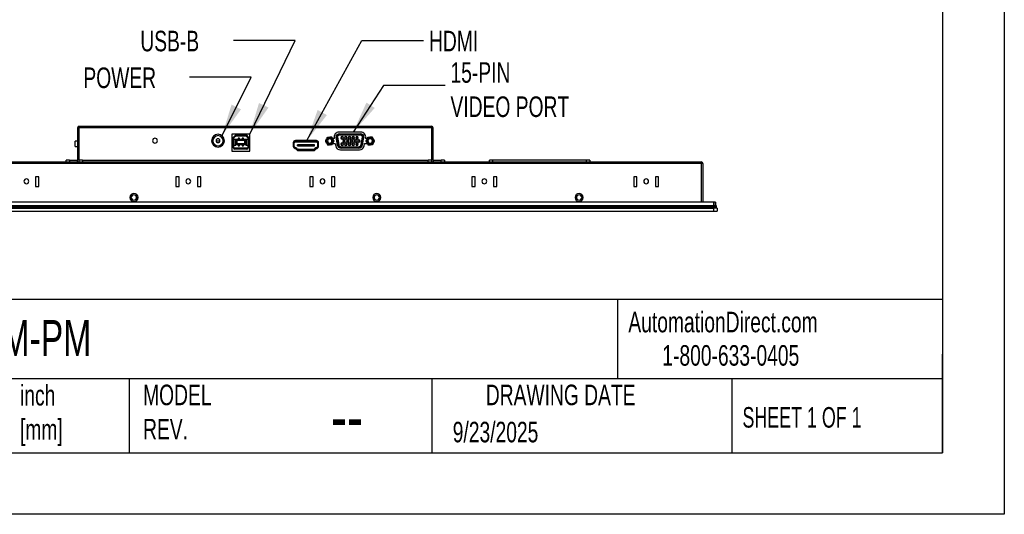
# Model space of a CAD drawing. Header units: inches. Extents: x 0 to 66, y 0 to 51.
# Tile 3 of 5: x 42.1 to 66, y 0 to 12. Entities that reach past the tile are written whole.
import ezdxf

# ---------------------------------------------------------------- set-up
doc = ezdxf.new("R2010")
doc.units = ezdxf.units.IN
doc.header["$LTSCALE"] = 6
doc.header["$MEASUREMENT"] = 0
doc.layers.add('DIMENSIONS', color=140, linetype='Continuous', lineweight=25)
doc.layers.add('TEXT', color=140, linetype='Continuous', lineweight=25)
doc.styles.add('SLDTEXTSTYLE0', font='TXT', dxfattribs={"width": 0.7})
doc.styles.add('SLDTEXTSTYLE1', font='TXT', dxfattribs={"width": 0.65})
doc.dimstyles.new('SLDDIMSTYLE5', dxfattribs={"dimtxt": 0.18, "dimasz": 0.78, "dimexe": 0, "dimexo": 0.0625, "dimgap": 0, "dimtad": 0, "dimtih": 1, "dimtoh": 1, "dimdec": 0, "dimrnd": 1e-09, "dimzin": 0, "dimdsep": 46, "dimtxsty": 'Standard', "dimsah": 1, "dimcen": 0.09, "dimadec": 0, "dimazin": 0, "dimtfac": 0.78, "dimtdec": 0, "dimtofl": 0, "dimtmove": 0, "dimatfit": 3, "dimfxl": 0, "dimfrac": 2, "dimtolj": 1, "dimtzin": 0, "dimarcsym": 0})

msp = doc.modelspace()

# ---------------------------------------------------------------- linework, layer by layer
at = {"color": 7, "linetype": 'Continuous'}
for p, q in [((66.001, 51.001), (66.001, 0.001)), ((66.001, 0.001), (0.001, 0.001))]:
    msp.add_line(p, q, dxfattribs=at)
for p, q in [((43.463, 9.406), (43.463, 8.618)), ((43.463, 9.406), (43.502, 9.406)), ((43.502, 9.445), (43.502, 9.406)), ((43.502, 9.445), (52.069, 9.445)), ((43.502, 8.618), (43.502, 9.406)), ((52.069, 9.406), (43.502, 9.406)), ((52.069, 9.406), (52.069, 9.445)), ((52.069, 9.406), (52.069, 8.618)), ((52.108, 9.406), (52.069, 9.406)), ((52.108, 8.618), (52.108, 9.406)), ((47.649, 9.256), (47.216, 9.256)), ((47.216, 9.256), (47.216, 8.843)), ((47.247, 9.175), (47.307, 9.236)), ((47.247, 9.175), (47.266, 9.167)), ((47.247, 8.929), (47.247, 9.175)), ((47.315, 9.216), (47.266, 9.167)), ((47.266, 9.124), (47.266, 9.167)), ((47.266, 8.986), (47.266, 9.124)), ((47.306, 9.124), (47.266, 9.124)), ((47.306, 8.986), (47.306, 9.124)), ((47.313, 9.124), (47.306, 9.124)), ((47.307, 9.236), (47.558, 9.236)), ((47.307, 9.236), (47.315, 9.216)), ((47.313, 8.986), (47.313, 9.124)), ((47.315, 9.216), (47.55, 9.216)), ((47.342, 9.106), (47.322, 9.125)), ((47.322, 9.125), (47.322, 9)), ((47.543, 9.125), (47.322, 9.125)), ((47.342, 9.02), (47.342, 9.106)), ((47.342, 9.106), (47.523, 9.106)), ((47.398, 9.153), (47.369, 9.153)), ((47.369, 9.153), (47.369, 9.144)), ((47.369, 9.144), (47.369, 9.125)), ((47.398, 9.144), (47.369, 9.144)), ((47.398, 9.144), (47.398, 9.153)), ((47.398, 9.125), (47.398, 9.144)), ((47.497, 9.153), (47.467, 9.153)), ((47.467, 9.153), (47.467, 9.144)), ((47.497, 9.144), (47.467, 9.144)), ((47.467, 9.144), (47.467, 9.125)), ((47.497, 9.144), (47.497, 9.153)), ((47.497, 9.125), (47.497, 9.144)), ((47.523, 9.106), (47.543, 9.125)), ((47.523, 9.106), (47.523, 9.02)), ((47.543, 9), (47.543, 9.125)), ((47.558, 9.236), (47.55, 9.216)), ((47.599, 9.167), (47.55, 9.216)), ((47.552, 9.124), (47.552, 8.986)), ((47.559, 9.124), (47.552, 9.124)), ((47.558, 9.236), (47.619, 9.175)), ((47.559, 9.124), (47.559, 8.986)), ((47.599, 9.124), (47.559, 9.124)), ((47.619, 9.175), (47.599, 9.167)), ((47.599, 9.167), (47.599, 9.124)), ((47.599, 9.124), (47.599, 8.986)), ((47.619, 9.175), (47.619, 8.929)), ((47.649, 8.843), (47.649, 9.256)), ((49.51, 9.126), (49.519, 9.142)), ((49.585, 9.18), (49.603, 9.18)), ((49.707, 9.15), (49.664, 9.15)), ((49.669, 9.142), (49.678, 9.126)), ((49.704, 9.165), (49.707, 9.15)), ((49.745, 9.179), (49.778, 8.994)), ((49.797, 8.997), (49.765, 9.18)), ((49.78, 9.182), (49.812, 9)), ((50.352, 9.303), (49.82, 9.303)), ((49.828, 9.263), (49.828, 9.243)), ((49.828, 9.263), (50.345, 9.263)), ((49.828, 9.243), (49.828, 9.228)), ((49.828, 9.243), (50.345, 9.243)), ((50.345, 9.228), (49.828, 9.228)), ((49.864, 9.166), (49.872, 9.166)), ((49.92, 9.166), (49.927, 9.166)), ((49.955, 9.166), (49.963, 9.166)), ((50.01, 9.166), (50.018, 9.166)), ((50.045, 9.166), (50.053, 9.166)), ((50.108, 9.166), (50.1, 9.166)), ((50.135, 9.166), (50.143, 9.166)), ((50.19, 9.166), (50.198, 9.166)), ((50.225, 9.166), (50.233, 9.166)), ((50.288, 9.166), (50.28, 9.166)), ((50.345, 9.243), (50.345, 9.263)), ((50.345, 9.228), (50.345, 9.243)), ((50.36, 9), (50.392, 9.182)), ((50.408, 9.18), (50.375, 8.997)), ((50.395, 8.994), (50.427, 9.179)), ((50.466, 9.15), (50.468, 9.165)), ((50.508, 9.15), (50.466, 9.15)), ((50.494, 9.126), (50.503, 9.142)), ((50.587, 9.18), (50.569, 9.18)), ((50.653, 9.142), (50.663, 9.126)), ((43.463, 9.081), (43.403, 9.081)), ((43.403, 9.08), (43.403, 9.081)), ((43.463, 9.08), (43.403, 9.08)), ((43.403, 8.952), (43.403, 9.08)), ((43.403, 8.952), (43.463, 8.952)), ((43.403, 8.951), (43.403, 8.952)), ((43.403, 8.951), (43.463, 8.951)), ((46.831, 9.095), (46.924, 9.095)), ((47.247, 8.929), (47.266, 8.929)), ((47.266, 8.929), (47.266, 8.986)), ((47.266, 8.986), (47.306, 8.986)), ((47.286, 8.91), (47.286, 8.89)), ((47.579, 8.91), (47.286, 8.91)), ((47.579, 8.89), (47.286, 8.89)), ((47.306, 8.986), (47.313, 8.986)), ((47.322, 9), (47.342, 9.02)), ((47.322, 9), (47.543, 9)), ((47.523, 9.02), (47.342, 9.02)), ((47.369, 9), (47.369, 8.982)), ((47.369, 8.982), (47.398, 8.982)), ((47.369, 8.982), (47.369, 8.973)), ((47.369, 8.973), (47.398, 8.973)), ((47.398, 8.982), (47.398, 9)), ((47.398, 8.973), (47.398, 8.982)), ((47.467, 9), (47.467, 8.982)), ((47.467, 8.982), (47.497, 8.982)), ((47.467, 8.982), (47.467, 8.973)), ((47.467, 8.973), (47.497, 8.973)), ((47.497, 8.982), (47.497, 9)), ((47.497, 8.973), (47.497, 8.982)), ((47.523, 9.02), (47.543, 9)), ((47.552, 8.986), (47.559, 8.986)), ((47.559, 8.986), (47.599, 8.986)), ((47.579, 8.89), (47.579, 8.91)), ((47.599, 8.986), (47.599, 8.929)), ((47.599, 8.929), (47.619, 8.929)), ((48.708, 9.045), (48.708, 8.957)), ((48.72, 9.045), (48.72, 8.957)), ((48.72, 8.957), (48.72, 8.924)), ((48.732, 8.957), (48.732, 9.045)), ((48.732, 8.914), (48.732, 8.93)), ((48.74, 8.91), (48.74, 8.924)), ((48.744, 8.908), (48.766, 8.899)), ((49.273, 9.083), (48.757, 9.083)), ((48.757, 9.071), (49.273, 9.071)), ((49.271, 9.097), (48.759, 9.097)), ((48.766, 8.899), (48.792, 8.871)), ((49.231, 8.864), (48.8, 8.864)), ((49.222, 8.997), (48.809, 8.997)), ((48.809, 8.967), (48.809, 8.997)), ((48.809, 8.967), (49.222, 8.967)), ((49.192, 8.878), (48.838, 8.878)), ((48.838, 8.866), (49.193, 8.866)), ((49.222, 8.967), (49.222, 8.997)), ((49.238, 8.871), (49.265, 8.899)), ((49.265, 8.899), (49.286, 8.908)), ((49.291, 8.924), (49.291, 8.91)), ((49.299, 9.045), (49.299, 8.957)), ((49.299, 8.93), (49.299, 8.914)), ((49.311, 8.957), (49.311, 9.045)), ((49.311, 8.924), (49.311, 8.957)), ((49.322, 8.957), (49.322, 9.045)), ((49.519, 9.034), (49.51, 9.05)), ((49.526, 9.088), (49.54, 9.088)), ((49.603, 8.996), (49.585, 8.996)), ((49.662, 9.088), (49.648, 9.088)), ((49.663, 9.024), (49.729, 9.024)), ((49.678, 9.05), (49.669, 9.034)), ((49.729, 9.024), (49.739, 8.968)), ((49.778, 8.994), (49.797, 8.997)), ((49.797, 8.997), (49.812, 9)), ((49.855, 8.87), (50.317, 8.87)), ((49.864, 9.01), (49.872, 9.01)), ((49.874, 8.948), (49.874, 8.932)), ((49.874, 8.948), (50.298, 8.948)), ((50.298, 8.932), (49.874, 8.932)), ((49.874, 8.932), (49.874, 8.913)), ((50.298, 8.913), (49.874, 8.913)), ((49.91, 9.088), (49.917, 9.088)), ((49.92, 9.01), (49.927, 9.01)), ((49.955, 9.01), (49.963, 9.01)), ((49.973, 9.088), (49.965, 9.088)), ((50, 9.088), (50.008, 9.088)), ((50.018, 9.01), (50.01, 9.01)), ((50.045, 9.01), (50.053, 9.01)), ((50.063, 9.088), (50.055, 9.088)), ((50.09, 9.088), (50.098, 9.088)), ((50.1, 9.01), (50.108, 9.01)), ((50.135, 9.01), (50.143, 9.01)), ((50.145, 9.088), (50.153, 9.088)), ((50.18, 9.088), (50.188, 9.088)), ((50.198, 9.01), (50.19, 9.01)), ((50.225, 9.01), (50.233, 9.01)), ((50.235, 9.088), (50.243, 9.088)), ((50.27, 9.088), (50.278, 9.088)), ((50.288, 9.01), (50.28, 9.01)), ((50.298, 8.932), (50.298, 8.948)), ((50.298, 8.913), (50.298, 8.932)), ((50.325, 9.088), (50.333, 9.088)), ((50.36, 9), (50.375, 8.997)), ((50.375, 8.997), (50.395, 8.994)), ((50.433, 8.968), (50.443, 9.024)), ((50.443, 9.024), (50.509, 9.024)), ((50.503, 9.034), (50.494, 9.05)), ((50.511, 9.088), (50.524, 9.088)), ((50.569, 8.996), (50.587, 8.996)), ((50.646, 9.088), (50.632, 9.088)), ((50.663, 9.05), (50.653, 9.034)), ((47.216, 8.843), (47.649, 8.843)), ((48.83, 8.855), (49.201, 8.855)), ((36.941, 8.579), (58.629, 8.579)), ((58.629, 8.54), (36.941, 8.54)), ((43.187, 8.579), (43.187, 8.618)), ((43.266, 8.618), (43.187, 8.618)), ((43.266, 8.618), (43.266, 8.579)), ((43.266, 8.618), (43.463, 8.618)), ((43.463, 8.579), (43.463, 8.618)), ((43.502, 8.579), (43.502, 8.618)), ((43.581, 8.618), (43.502, 8.618)), ((43.581, 8.618), (43.581, 8.579)), ((43.581, 8.618), (51.99, 8.618)), ((51.99, 8.579), (51.99, 8.618)), ((52.069, 8.618), (51.99, 8.618)), ((52.069, 8.618), (52.069, 8.579)), ((52.108, 8.618), (52.108, 8.579)), ((52.108, 8.618), (52.305, 8.618)), ((52.305, 8.579), (52.305, 8.618)), ((52.384, 8.618), (52.305, 8.618)), ((52.384, 8.618), (52.384, 8.579)), ((53.477, 8.579), (53.477, 8.618)), ((53.556, 8.618), (53.477, 8.618)), ((53.556, 8.618), (53.556, 8.579)), ((55.839, 8.618), (53.556, 8.618)), ((55.839, 8.579), (55.839, 8.618)), ((55.918, 8.618), (55.839, 8.618)), ((55.918, 8.618), (55.918, 8.579)), ((58.629, 8.579), (58.629, 8.54)), ((58.669, 8.54), (58.629, 8.54)), ((58.629, 8.54), (58.629, 7.595)), ((58.669, 8.54), (58.669, 7.595)), ((42.52, 8.217), (42.441, 8.217)), ((42.441, 8.217), (42.441, 7.981)), ((42.52, 7.981), (42.52, 8.217)), ((45.929, 8.217), (45.851, 8.217)), ((45.851, 8.217), (45.851, 7.981)), ((45.929, 7.981), (45.929, 8.217)), ((46.457, 8.217), (46.378, 8.217)), ((46.378, 8.217), (46.378, 7.981)), ((46.457, 7.981), (46.457, 8.217)), ((49.192, 8.217), (49.114, 8.217)), ((49.114, 8.217), (49.114, 7.981)), ((49.192, 7.981), (49.192, 8.217)), ((49.72, 8.217), (49.641, 8.217)), ((49.641, 8.217), (49.641, 7.981)), ((49.72, 7.981), (49.72, 8.217)), ((53.129, 8.217), (53.051, 8.217)), ((53.051, 8.217), (53.051, 7.981)), ((53.129, 7.981), (53.129, 8.217)), ((53.657, 8.217), (53.578, 8.217)), ((53.578, 8.217), (53.578, 7.981)), ((53.657, 7.981), (53.657, 8.217)), ((57.066, 8.217), (56.988, 8.217)), ((56.988, 8.217), (56.988, 7.981)), ((57.066, 7.981), (57.066, 8.217)), ((57.594, 8.217), (57.515, 8.217)), ((57.515, 8.217), (57.515, 7.981)), ((57.594, 7.981), (57.594, 8.217)), ((42.441, 7.981), (42.52, 7.981)), ((45.851, 7.981), (45.929, 7.981)), ((46.378, 7.981), (46.457, 7.981)), ((49.114, 7.981), (49.192, 7.981)), ((49.641, 7.981), (49.72, 7.981)), ((53.051, 7.981), (53.129, 7.981)), ((53.578, 7.981), (53.657, 7.981)), ((56.988, 7.981), (57.066, 7.981)), ((57.515, 7.981), (57.594, 7.981)), ((44.768, 7.713), (44.734, 7.713)), ((44.897, 7.713), (44.931, 7.713)), ((50.674, 7.713), (50.64, 7.713)), ((50.803, 7.713), (50.837, 7.713)), ((55.595, 7.713), (55.561, 7.713)), ((55.724, 7.713), (55.758, 7.713)), ((58.936, 7.595), (36.635, 7.595)), ((58.936, 7.595), (36.635, 7.595)), ((36.635, 7.516), (58.936, 7.516)), ((58.936, 7.477), (36.635, 7.477)), ((36.635, 7.451), (58.936, 7.451)), ((58.936, 7.516), (58.936, 7.595)), ((58.975, 7.595), (58.936, 7.595)), ((58.936, 7.595), (58.936, 7.516)), ((58.975, 7.595), (58.936, 7.595)), ((58.936, 7.516), (58.936, 7.477)), ((58.936, 7.516), (58.995, 7.516)), ((58.995, 7.477), (58.936, 7.477)), ((58.936, 7.477), (58.936, 7.451)), ((58.936, 7.381), (58.936, 7.451)), ((59.014, 7.451), (58.936, 7.451)), ((58.975, 7.595), (58.975, 7.516)), ((58.975, 7.595), (58.975, 7.516)), ((58.975, 7.477), (58.975, 7.451)), ((58.995, 7.516), (58.995, 7.477)), ((59.014, 7.451), (59.014, 7.381)), ((36.635, 7.381), (58.936, 7.381)), ((58.936, 7.381), (59.014, 7.381))]:
    msp.add_line(p, q)
for centre, radius, start, end in [((43.502, 9.406), 0.0394, 90, 180), ((52.069, 9.406), 0.0394, 0, 90), ((45.344, 9.095), 0.0591, 0, 180), ((46.877, 9.095), 0.157, 0, 180), ((46.877, 9.095), 0.124, 90, 270), ((46.877, 9.095), 0.0463, 360, 180), ((46.877, 9.095), 0.124, 270, 90), ((49.594, 9.088), 0.0925, 155.7274, 204.2726), ((49.594, 9.088), 0.0925, 95.7274, 144.2726), ((49.594, 9.088), 0.0677, 0, 180), ((49.594, 9.088), 0.0539, 0, 180), ((49.594, 9.088), 0.0925, 35.7274, 84.2726), ((49.594, 9.088), 0.0925, 335.7274, 24.2726), ((49.82, 9.185), 0.118, 90, 190), ((49.828, 9.18), 0.0827, 90.0145, 181.2567), ((49.828, 9.18), 0.063, 90, 180), ((49.828, 9.18), 0.0472, 90, 178.4481), ((49.896, 9.166), 0.0315, 360, 180), ((49.896, 9.166), 0.0315, 180, 360), ((49.941, 9.088), 0.0315, 0, 180), ((49.941, 9.088), 0.0236, 0, 180), ((49.986, 9.166), 0.0315, 0, 180), ((49.986, 9.166), 0.0315, 180, 0), ((50.031, 9.088), 0.0315, 0, 180), ((50.031, 9.088), 0.0236, 0, 180), ((50.076, 9.166), 0.0315, 0, 180), ((50.076, 9.166), 0.0315, 180, 0), ((50.076, 9.166), 0.0236, 0, 180), ((50.076, 9.166), 0.0236, 180, 0), ((50.121, 9.088), 0.0315, 360, 180), ((50.166, 9.166), 0.0315, 0, 180), ((50.166, 9.166), 0.0315, 180, 0), ((50.212, 9.088), 0.0315, 360, 180), ((50.257, 9.166), 0.0315, 0, 180), ((50.257, 9.166), 0.0315, 180, 0), ((50.257, 9.166), 0.0236, 0, 180), ((50.257, 9.166), 0.0236, 180, 0), ((50.302, 9.088), 0.0315, 0, 180), ((50.345, 9.18), 0.0827, 358.7431, 89.957), ((50.345, 9.18), 0.063, 0, 90), ((50.345, 9.18), 0.0472, 1.5519, 90), ((50.352, 9.185), 0.118, 350, 90), ((50.578, 9.088), 0.0925, 155.7291, 204.2709), ((50.578, 9.088), 0.0925, 95.7291, 144.2709), ((50.578, 9.088), 0.0677, 360, 180), ((50.578, 9.088), 0.0539, 0, 180), ((50.578, 9.088), 0.0925, 35.7274, 84.2726), ((50.578, 9.088), 0.0925, 335.7291, 24.2709), ((45.344, 9.095), 0.0591, 180, 0), ((46.877, 9.095), 0.157, 180, 0), ((46.877, 9.095), 0.0463, 180, 360), ((47.286, 8.929), 0.0394, 180, 270), ((47.286, 8.929), 0.0197, 180, 270), ((47.579, 8.929), 0.0394, 270, 360), ((47.579, 8.929), 0.0197, 270, 0), ((48.759, 9.045), 0.0512, 90, 180), ((48.759, 8.957), 0.0512, 180, 252.7204), ((48.757, 9.045), 0.0374, 90, 180), ((48.757, 8.957), 0.0374, 180, 246.2873), ((48.757, 9.045), 0.0256, 90, 180), ((48.757, 8.957), 0.0256, 180, 246.0623), ((48.673, 8.756), 0.18, 49.879, 67.3833), ((48.673, 8.756), 0.192, 49.2957, 67.3459), ((48.84, 8.926), 0.0596, 212.3175, 268.4942), ((48.83, 8.906), 0.0512, 222.1218, 270), ((48.84, 8.926), 0.0478, 210.2844, 268.3185), ((49.191, 8.926), 0.0478, 271.6815, 329.7156), ((49.191, 8.926), 0.0596, 271.5058, 327.6825), ((49.201, 8.906), 0.0512, 270, 316.9079), ((49.358, 8.756), 0.192, 112.6541, 130.7043), ((49.358, 8.756), 0.18, 112.6167, 130.121), ((49.271, 9.045), 0.0512, 0, 90), ((49.273, 9.045), 0.0374, 0, 90), ((49.273, 9.045), 0.0256, 0, 90), ((49.273, 8.957), 0.0256, 293.9377, 0), ((49.271, 8.957), 0.0512, 287.4151, 0), ((49.273, 8.957), 0.0374, 293.7127, 360), ((49.594, 9.088), 0.0925, 215.7274, 264.2726), ((49.594, 9.088), 0.0677, 180, 0), ((49.594, 9.088), 0.0539, 180, 0), ((49.594, 9.088), 0.0925, 275.7274, 324.2726), ((49.855, 8.988), 0.118, 190, 270), ((49.874, 9.011), 0.0984, 189.9955, 270.0134), ((49.874, 9.011), 0.0787, 190, 270), ((49.874, 9.011), 0.063, 190, 270), ((49.896, 9.01), 0.0315, 0, 180), ((49.896, 9.01), 0.0315, 180, 0), ((49.941, 9.088), 0.0315, 180, 0), ((49.941, 9.088), 0.0236, 180, 0), ((49.986, 9.01), 0.0315, 0, 180), ((49.986, 9.01), 0.0315, 180, 0), ((49.986, 9.01), 0.0236, 0, 180), ((49.986, 9.01), 0.0236, 180, 0), ((50.031, 9.088), 0.0315, 180, 0), ((50.031, 9.088), 0.0236, 180, 0), ((50.076, 9.01), 0.0315, 0, 180), ((50.076, 9.01), 0.0315, 180, 0), ((50.121, 9.088), 0.0315, 180, 360), ((50.166, 9.01), 0.0315, 0, 180), ((50.166, 9.01), 0.0315, 180, 0), ((50.166, 9.01), 0.0236, 0, 180), ((50.166, 9.01), 0.0236, 180, 0), ((50.212, 9.088), 0.0315, 180, 360), ((50.257, 9.01), 0.0315, 0, 180), ((50.257, 9.01), 0.0315, 180, 0), ((50.257, 9.01), 0.0236, 0, 180), ((50.257, 9.01), 0.0236, 180, 0), ((50.302, 9.088), 0.0315, 180, 0), ((50.298, 9.011), 0.063, 270, 350), ((50.298, 9.011), 0.0787, 270, 350), ((50.298, 9.011), 0.0984, 269.9955, 350.0134), ((50.317, 8.988), 0.118, 270, 350), ((50.578, 9.088), 0.0925, 215.7291, 264.2709), ((50.578, 9.088), 0.0677, 180, 360), ((50.578, 9.088), 0.0539, 180, 0), ((50.578, 9.088), 0.0925, 275.7291, 324.2709), ((58.629, 8.54), 0.0394, 0, 90), ((42.217, 8.107), 0.0591, 0, 180), ((46.154, 8.107), 0.0591, 0, 180), ((49.417, 8.107), 0.0591, 0, 180), ((53.354, 8.107), 0.0591, 0, 180), ((57.291, 8.107), 0.0591, 0, 180), ((42.217, 8.107), 0.0591, 180, 0), ((46.154, 8.107), 0.0591, 180, 0), ((49.417, 8.107), 0.0591, 180, 0), ((53.354, 8.107), 0.0591, 180, 0), ((57.291, 8.107), 0.0591, 180, 0), ((44.833, 7.713), 0.0984, 0, 180), ((44.833, 7.713), 0.0984, 180, 0), ((44.833, 7.713), 0.0645, 0, 180), ((44.833, 7.713), 0.0645, 180, 0), ((50.738, 7.713), 0.0984, 0, 180), ((50.738, 7.713), 0.0984, 180, 0), ((50.738, 7.713), 0.0645, 0, 180), ((50.738, 7.713), 0.0645, 180, 0), ((55.659, 7.713), 0.0984, 0, 180), ((55.659, 7.713), 0.0984, 180, 0), ((55.659, 7.713), 0.0645, 0, 180), ((55.659, 7.713), 0.0645, 180, 0)]:
    msp.add_arc(centre, radius, start, end)
for points, knots in [([(49.51, 9.126), (49.505, 9.119), (49.502, 9.113), (49.496, 9.103), (49.494, 9.099), (49.491, 9.093), (49.49, 9.091), (49.488, 9.088), (49.488, 9.088), (49.488, 9.088)], [0, 0, 0, 0, 0.25, 0.25, 0.5, 0.5, 0.75, 0.75, 1, 1, 1, 1]), ([(49.519, 9.142), (49.523, 9.149), (49.526, 9.155), (49.532, 9.165), (49.534, 9.168), (49.538, 9.174), (49.539, 9.177), (49.541, 9.179), (49.541, 9.18), (49.541, 9.18)], [0, 0, 0, 0, 0.25, 0.25, 0.5, 0.5, 0.75, 0.75, 1, 1, 1, 1]), ([(49.541, 9.18), (49.541, 9.18), (49.541, 9.18), (49.545, 9.18), (49.547, 9.18), (49.554, 9.18), (49.558, 9.18), (49.57, 9.18), (49.576, 9.18), (49.585, 9.18)], [0, 0, 0, 0, 0.25, 0.25, 0.5, 0.5, 0.75, 0.75, 1, 1, 1, 1]), ([(49.647, 9.18), (49.647, 9.18), (49.647, 9.18), (49.643, 9.18), (49.641, 9.18), (49.634, 9.18), (49.63, 9.18), (49.618, 9.18), (49.612, 9.18), (49.603, 9.18)], [0, 0, 0, 0, 0.25, 0.25, 0.5, 0.5, 0.75, 0.75, 1, 1, 1, 1]), ([(49.669, 9.142), (49.665, 9.149), (49.662, 9.155), (49.656, 9.165), (49.654, 9.168), (49.65, 9.174), (49.649, 9.177), (49.647, 9.179), (49.647, 9.18), (49.647, 9.18)], [0, 0, 0, 0, 0.25, 0.25, 0.5, 0.5, 0.75, 0.75, 1, 1, 1, 1]), ([(49.7, 9.088), (49.7, 9.088), (49.7, 9.088), (49.698, 9.091), (49.697, 9.093), (49.694, 9.099), (49.692, 9.103), (49.686, 9.113), (49.683, 9.119), (49.678, 9.126)], [0, 0, 0, 0, 0.25, 0.25, 0.5, 0.5, 0.75, 0.75, 1, 1, 1, 1]), ([(49.765, 9.18), (49.765, 9.18), (49.765, 9.18), (49.764, 9.18), (49.763, 9.18), (49.761, 9.18), (49.759, 9.18), (49.756, 9.18), (49.753, 9.179), (49.749, 9.179), (49.746, 9.179), (49.745, 9.179)], [0, 0, 0, 0, 0.090849, 0.186739, 0.287682, 0.393691, 0.504775, 0.620942, 0.742198, 0.868549, 1, 1, 1, 1]), ([(49.765, 9.18), (49.765, 9.18), (49.765, 9.18), (49.765, 9.18), (49.766, 9.18), (49.768, 9.181), (49.769, 9.181), (49.771, 9.181), (49.773, 9.181), (49.775, 9.181), (49.778, 9.181), (49.78, 9.182), (49.78, 9.182)], [0, 0, 0, 0, 0.0977344, 0.1959424, 0.2946412, 0.3938456, 0.4935664, 0.5938101, 0.6945789, 0.7958709, 0.8976806, 1, 1, 1, 1]), ([(49.92, 9.166), (49.92, 9.172), (49.917, 9.178), (49.908, 9.187), (49.902, 9.189), (49.89, 9.189), (49.884, 9.187), (49.875, 9.178), (49.872, 9.172), (49.872, 9.166)], [0, 0, 0, 0, 0.25, 0.25, 0.5, 0.5, 0.75, 0.75, 1, 1, 1, 1]), ([(49.872, 9.166), (49.872, 9.16), (49.875, 9.153), (49.884, 9.145), (49.89, 9.142), (49.902, 9.142), (49.908, 9.145), (49.917, 9.153), (49.92, 9.16), (49.92, 9.166)], [0, 0, 0, 0, 0.25, 0.25, 0.5, 0.5, 0.75, 0.75, 1, 1, 1, 1]), ([(50.01, 9.166), (50.01, 9.172), (50.007, 9.178), (49.998, 9.187), (49.992, 9.189), (49.98, 9.189), (49.974, 9.187), (49.965, 9.178), (49.963, 9.172), (49.963, 9.166)], [0, 0, 0, 0, 0.25, 0.25, 0.5, 0.5, 0.75, 0.75, 1, 1, 1, 1]), ([(49.963, 9.166), (49.963, 9.16), (49.965, 9.153), (49.974, 9.145), (49.98, 9.142), (49.992, 9.142), (49.998, 9.145), (50.007, 9.153), (50.01, 9.16), (50.01, 9.166)], [0, 0, 0, 0, 0.25, 0.25, 0.5, 0.5, 0.75, 0.75, 1, 1, 1, 1]), ([(50.145, 9.088), (50.145, 9.094), (50.142, 9.1), (50.134, 9.109), (50.128, 9.111), (50.115, 9.111), (50.109, 9.109), (50.1, 9.1), (50.098, 9.094), (50.098, 9.088)], [0, 0, 0, 0, 0.25, 0.25, 0.5, 0.5, 0.75, 0.75, 1, 1, 1, 1]), ([(50.19, 9.166), (50.19, 9.172), (50.188, 9.178), (50.179, 9.187), (50.173, 9.189), (50.16, 9.189), (50.154, 9.187), (50.145, 9.178), (50.143, 9.172), (50.143, 9.166)], [0, 0, 0, 0, 0.25, 0.25, 0.5, 0.5, 0.75, 0.75, 1, 1, 1, 1]), ([(50.143, 9.166), (50.143, 9.16), (50.145, 9.153), (50.154, 9.145), (50.16, 9.142), (50.173, 9.142), (50.179, 9.145), (50.188, 9.153), (50.19, 9.16), (50.19, 9.166)], [0, 0, 0, 0, 0.25, 0.25, 0.5, 0.5, 0.75, 0.75, 1, 1, 1, 1]), ([(50.235, 9.088), (50.235, 9.094), (50.233, 9.1), (50.224, 9.109), (50.218, 9.111), (50.205, 9.111), (50.199, 9.109), (50.19, 9.1), (50.188, 9.094), (50.188, 9.088)], [0, 0, 0, 0, 0.25, 0.25, 0.5, 0.5, 0.75, 0.75, 1, 1, 1, 1]), ([(50.325, 9.088), (50.325, 9.094), (50.323, 9.1), (50.314, 9.109), (50.308, 9.111), (50.295, 9.111), (50.289, 9.109), (50.281, 9.1), (50.278, 9.094), (50.278, 9.088)], [0, 0, 0, 0, 0.25, 0.25, 0.5, 0.5, 0.75, 0.75, 1, 1, 1, 1]), ([(50.408, 9.18), (50.408, 9.18), (50.407, 9.18), (50.407, 9.18), (50.406, 9.18), (50.405, 9.181), (50.403, 9.181), (50.401, 9.181), (50.398, 9.181), (50.395, 9.181), (50.393, 9.182), (50.392, 9.182)], [0, 0, 0, 0, 0.093071, 0.190617, 0.292657, 0.399206, 0.510277, 0.625882, 0.746032, 0.870736, 1, 1, 1, 1]), ([(50.408, 9.18), (50.408, 9.18), (50.408, 9.18), (50.408, 9.18), (50.41, 9.18), (50.411, 9.18), (50.413, 9.18), (50.416, 9.18), (50.419, 9.179), (50.423, 9.179), (50.426, 9.179), (50.427, 9.179)], [0, 0, 0, 0, 0.092135, 0.187969, 0.287515, 0.390789, 0.497808, 0.604927, 0.749364, 0.868823, 1, 1, 1, 1]), ([(50.494, 9.126), (50.49, 9.119), (50.486, 9.113), (50.481, 9.103), (50.479, 9.099), (50.475, 9.093), (50.474, 9.091), (50.472, 9.088), (50.472, 9.088), (50.472, 9.088)], [0, 0, 0, 0, 0.25, 0.25, 0.5, 0.5, 0.75, 0.75, 1, 1, 1, 1]), ([(50.503, 9.142), (50.507, 9.149), (50.511, 9.155), (50.516, 9.165), (50.519, 9.168), (50.522, 9.174), (50.523, 9.177), (50.525, 9.179), (50.525, 9.18), (50.525, 9.18)], [0, 0, 0, 0, 0.25, 0.25, 0.5, 0.5, 0.75, 0.75, 1, 1, 1, 1]), ([(50.525, 9.18), (50.525, 9.18), (50.526, 9.18), (50.529, 9.18), (50.531, 9.18), (50.538, 9.18), (50.543, 9.18), (50.554, 9.18), (50.561, 9.18), (50.569, 9.18)], [0, 0, 0, 0, 0.25, 0.25, 0.5, 0.5, 0.75, 0.75, 1, 1, 1, 1]), ([(50.631, 9.18), (50.631, 9.18), (50.631, 9.18), (50.628, 9.18), (50.625, 9.18), (50.618, 9.18), (50.614, 9.18), (50.603, 9.18), (50.596, 9.18), (50.587, 9.18)], [0, 0, 0, 0, 0.25, 0.25, 0.5, 0.5, 0.75, 0.75, 1, 1, 1, 1]), ([(50.653, 9.142), (50.649, 9.149), (50.646, 9.155), (50.64, 9.165), (50.638, 9.169), (50.634, 9.175), (50.633, 9.177), (50.632, 9.179), (50.631, 9.18), (50.631, 9.18)], [0, 0, 0, 0, 0.25, 0.25, 0.5, 0.5, 0.75, 0.75, 1, 1, 1, 1]), ([(50.685, 9.088), (50.685, 9.088), (50.684, 9.088), (50.683, 9.091), (50.681, 9.093), (50.678, 9.099), (50.676, 9.103), (50.67, 9.113), (50.667, 9.119), (50.663, 9.126)], [0, 0, 0, 0, 0.25, 0.25, 0.5, 0.5, 0.75, 0.75, 1, 1, 1, 1]), ([(49.488, 9.088), (49.488, 9.088), (49.488, 9.087), (49.49, 9.085), (49.491, 9.082), (49.494, 9.076), (49.496, 9.073), (49.502, 9.063), (49.505, 9.057), (49.51, 9.05)], [0, 0, 0, 0, 0.25, 0.25, 0.5, 0.5, 0.75, 0.75, 1, 1, 1, 1]), ([(49.519, 9.034), (49.523, 9.026), (49.526, 9.021), (49.532, 9.011), (49.534, 9.007), (49.538, 9.001), (49.539, 8.999), (49.541, 8.996), (49.541, 8.996), (49.541, 8.996)], [0, 0, 0, 0, 0.25, 0.25, 0.5, 0.5, 0.75, 0.75, 1, 1, 1, 1]), ([(49.541, 8.996), (49.541, 8.996), (49.541, 8.996), (49.545, 8.996), (49.547, 8.996), (49.554, 8.996), (49.558, 8.996), (49.57, 8.996), (49.576, 8.996), (49.585, 8.996)], [0, 0, 0, 0, 0.25, 0.25, 0.5, 0.5, 0.75, 0.75, 1, 1, 1, 1]), ([(49.647, 8.996), (49.647, 8.996), (49.647, 8.996), (49.643, 8.996), (49.641, 8.996), (49.634, 8.996), (49.63, 8.996), (49.618, 8.996), (49.612, 8.996), (49.603, 8.996)], [0, 0, 0, 0, 0.25, 0.25, 0.5, 0.5, 0.75, 0.75, 1, 1, 1, 1]), ([(49.647, 8.996), (49.647, 8.996), (49.647, 8.996), (49.649, 8.999), (49.65, 9.001), (49.654, 9.007), (49.656, 9.011), (49.662, 9.021), (49.665, 9.026), (49.669, 9.034)], [0, 0, 0, 0, 0.25, 0.25, 0.5, 0.5, 0.75, 0.75, 1, 1, 1, 1]), ([(49.678, 9.05), (49.683, 9.057), (49.686, 9.063), (49.692, 9.073), (49.694, 9.076), (49.697, 9.082), (49.698, 9.085), (49.7, 9.087), (49.7, 9.088), (49.7, 9.088)], [0, 0, 0, 0, 0.25, 0.25, 0.5, 0.5, 0.75, 0.75, 1, 1, 1, 1]), ([(49.92, 9.01), (49.92, 9.016), (49.917, 9.022), (49.908, 9.031), (49.902, 9.033), (49.89, 9.033), (49.884, 9.031), (49.875, 9.022), (49.872, 9.016), (49.872, 9.01)], [0, 0, 0, 0, 0.25, 0.25, 0.5, 0.5, 0.75, 0.75, 1, 1, 1, 1]), ([(49.872, 9.01), (49.872, 9.004), (49.875, 8.998), (49.884, 8.989), (49.89, 8.986), (49.902, 8.986), (49.908, 8.989), (49.917, 8.998), (49.92, 9.004), (49.92, 9.01)], [0, 0, 0, 0, 0.25, 0.25, 0.5, 0.5, 0.75, 0.75, 1, 1, 1, 1]), ([(50.1, 9.01), (50.1, 9.016), (50.097, 9.022), (50.089, 9.031), (50.082, 9.033), (50.07, 9.033), (50.064, 9.031), (50.055, 9.022), (50.053, 9.016), (50.053, 9.01)], [0, 0, 0, 0, 0.25, 0.25, 0.5, 0.5, 0.75, 0.75, 1, 1, 1, 1]), ([(50.053, 9.01), (50.053, 9.004), (50.055, 8.998), (50.064, 8.989), (50.07, 8.986), (50.082, 8.986), (50.089, 8.989), (50.097, 8.998), (50.1, 9.004), (50.1, 9.01)], [0, 0, 0, 0, 0.25, 0.25, 0.5, 0.5, 0.75, 0.75, 1, 1, 1, 1]), ([(50.098, 9.088), (50.098, 9.082), (50.1, 9.075), (50.109, 9.067), (50.115, 9.064), (50.128, 9.064), (50.134, 9.067), (50.142, 9.075), (50.145, 9.082), (50.145, 9.088)], [0, 0, 0, 0, 0.25, 0.25, 0.5, 0.5, 0.75, 0.75, 1, 1, 1, 1]), ([(50.188, 9.088), (50.188, 9.082), (50.19, 9.075), (50.199, 9.067), (50.205, 9.064), (50.218, 9.064), (50.224, 9.067), (50.233, 9.075), (50.235, 9.082), (50.235, 9.088)], [0, 0, 0, 0, 0.25, 0.25, 0.5, 0.5, 0.75, 0.75, 1, 1, 1, 1]), ([(50.278, 9.088), (50.278, 9.082), (50.281, 9.075), (50.289, 9.067), (50.295, 9.064), (50.308, 9.064), (50.314, 9.067), (50.323, 9.075), (50.325, 9.082), (50.325, 9.088)], [0, 0, 0, 0, 0.25, 0.25, 0.5, 0.5, 0.75, 0.75, 1, 1, 1, 1]), ([(50.472, 9.088), (50.472, 9.088), (50.472, 9.087), (50.474, 9.085), (50.475, 9.082), (50.479, 9.076), (50.481, 9.073), (50.486, 9.063), (50.49, 9.057), (50.494, 9.05)], [0, 0, 0, 0, 0.25, 0.25, 0.5, 0.5, 0.75, 0.75, 1, 1, 1, 1]), ([(50.503, 9.034), (50.507, 9.026), (50.511, 9.021), (50.516, 9.011), (50.519, 9.007), (50.522, 9.001), (50.523, 8.999), (50.525, 8.996), (50.525, 8.996), (50.525, 8.996)], [0, 0, 0, 0, 0.25, 0.25, 0.5, 0.5, 0.75, 0.75, 1, 1, 1, 1]), ([(50.525, 8.996), (50.525, 8.996), (50.526, 8.996), (50.529, 8.996), (50.531, 8.996), (50.538, 8.996), (50.543, 8.996), (50.554, 8.996), (50.561, 8.996), (50.569, 8.996)], [0, 0, 0, 0, 0.25, 0.25, 0.5, 0.5, 0.75, 0.75, 1, 1, 1, 1]), ([(50.631, 8.996), (50.631, 8.996), (50.631, 8.996), (50.628, 8.996), (50.625, 8.996), (50.618, 8.996), (50.614, 8.996), (50.603, 8.996), (50.596, 8.996), (50.587, 8.996)], [0, 0, 0, 0, 0.25, 0.25, 0.5, 0.5, 0.75, 0.75, 1, 1, 1, 1]), ([(50.653, 9.034), (50.649, 9.026), (50.646, 9.021), (50.64, 9.011), (50.638, 9.007), (50.634, 9.001), (50.633, 8.999), (50.632, 8.996), (50.631, 8.996), (50.631, 8.996)], [0, 0, 0, 0, 0.25, 0.25, 0.5, 0.5, 0.75, 0.75, 1, 1, 1, 1]), ([(50.663, 9.05), (50.667, 9.057), (50.67, 9.063), (50.676, 9.073), (50.678, 9.076), (50.681, 9.082), (50.683, 9.085), (50.684, 9.087), (50.685, 9.088), (50.685, 9.088)], [0, 0, 0, 0, 0.25, 0.25, 0.5, 0.5, 0.75, 0.75, 1, 1, 1, 1])]:
    msp.add_open_spline(points, degree=3, knots=knots)
at = {"layer": 'DIMENSIONS', "flags": 128}
msp.add_lwpolyline([(52.401, 10.441), (50.901, 10.441), (50.164, 9.303)], dxfattribs=at)
at = {"layer": 'DIMENSIONS'}
msp.add_solid([(50.164, 9.303), (50.689, 9.892), (50.487, 10.023)], dxfattribs=at)
at = {"layer": 'TEXT'}
for p, q in [((64.5, 49.5), (64.5, 1.5)), ((64.5, 5.227), (1.5, 5.227)), ((56.593, 5.227), (56.593, 3.3)), ((64.5, 1.5), (64.5, 3.9)), ((64.5, 3.3), (1.5, 3.3)), ((44.717, 3.3), (44.717, 1.5)), ((52.078, 3.3), (52.078, 1.5)), ((59.374, 3.3), (59.374, 1.5)), ((1.5, 1.5), (64.5, 1.5))]:
    msp.add_line(p, q, dxfattribs=at)

# ---------------------------------------------------------------- texts
at = {"color": 179, "linetype": 'Continuous', "lineweight": 18, "char_height": 0.5, "attachment_point": 1, "style": 'SLDTEXTSTYLE0'}
for s, insert in [('AutomationDirect.com', (56.857, 4.931)), ('1-800-633-0405', (57.683, 4.119))]:
    msp.add_mtext(s, dxfattribs=dict(at, insert=insert))
at = {"layer": 'DIMENSIONS', "char_height": 0.5, "attachment_point": 1, "style": 'SLDTEXTSTYLE0'}
for s, insert in [('USB-B', (44.988, 11.771)), ('HDMI', (52.009, 11.771)), ('POWER', (43.603, 10.877)), ('15-PIN^JVIDEO PORT', (52.531, 11.006))]:
    msp.add_mtext(s, dxfattribs=dict(at, insert=insert))
at = {"layer": 'TEXT'}
for s, insert, char_height, attachment_point, style in [('CTM-24W-M-PM', (37.608, 4.73), 0.875, 1, 'SLDTEXTSTYLE0'), ('inch^J[mm]', (42.062, 3.149), 0.5, 1, 'SLDTEXTSTYLE0'), ('MODEL ^JREV.', (45.055, 3.157), 0.5, 1, 'SLDTEXTSTYLE0'), ('DRAWING DATE', (55.211, 3.157), 0.5, 2, 'SLDTEXTSTYLE0'), ('SHEET 1 OF 1', (59.632, 2.611), 0.5, 1, 'SLDTEXTSTYLE1'), ('--', (50.015, 3.011), 1.25, 2, 'SLDTEXTSTYLE0'), ('9/23/2025', (52.586, 2.253), 0.5, 1, 'SLDTEXTSTYLE0')]:
    msp.add_mtext(s, dxfattribs=dict(at, insert=insert, char_height=char_height, attachment_point=attachment_point, style=style))

# ---------------------------------------------------------------- leaders
at = {"layer": 'DIMENSIONS'}
for points in [[(47.649, 9.256), (48.757, 11.538), (47.257, 11.538)], [(49.038, 9.097), (50.374, 11.538), (51.874, 11.538)], [(46.975, 9.218), (47.68, 10.639), (46.18, 10.639)]]:
    msp.add_leader(points, dimstyle='SLDDIMSTYLE5', dxfattribs=at)

doc.saveas('drawing.dxf')
